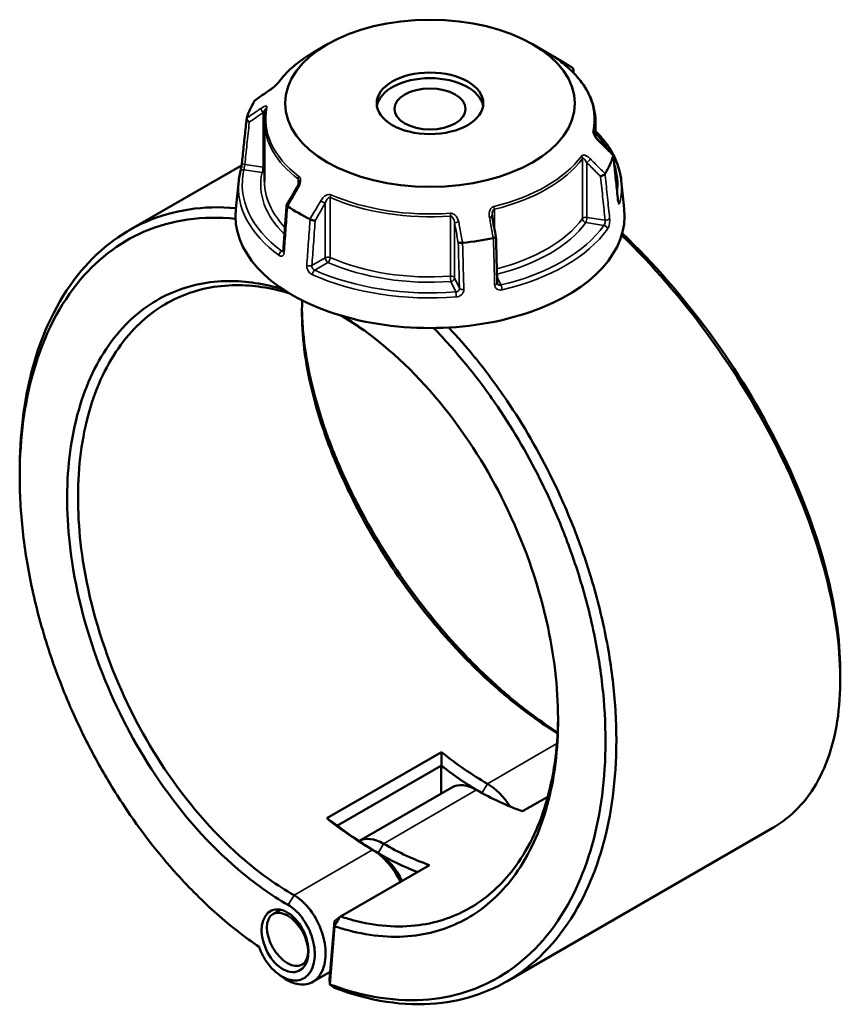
# Model space of a CAD drawing. Header units: millimetres. Extents: x 0 to 898, y 0 to 872.
# Tile 15 of 15: x 614 to 829, y 614 to 872. Entities that reach past the tile are written whole.
import ezdxf

# ---------------------------------------------------------------- set-up
doc = ezdxf.new("R2010")
doc.units = ezdxf.units.MM
doc.layers.add('Visible (ANSI)', color=7, linetype='Continuous', lineweight=50)
doc.layers.add('Visible Narrow (ANSI)', color=7, linetype='Continuous', lineweight=35)

msp = doc.modelspace()

# ---------------------------------------------------------------- linework, layer by layer
at = {"layer": 'Visible (ANSI)'}
for p, q in [((694.884, 865.834), (691.28, 863.753)), ((748.567, 865.834), (756.225, 861.413)), ((678.376, 845.598), (678.376, 829.844)), ((765.076, 845.598), (765.076, 841.643)), ((672.346, 834.046), (642.91, 817.051)), ((671.617, 830.075), (670.823, 822.684)), ((771.834, 830.075), (772.628, 822.684)), ((698.668, 794.486), (698.39, 794.68)), ((698.39, 794.68), (698.668, 794.486)), ((724.719, 680.249), (694.667, 662.899)), ((697.452, 660.972), (724.716, 676.712)), ((724.695, 669.373), (724.695, 676.677)), ((727.448, 670.962), (703.103, 656.906)), ((745.956, 664.722), (752.588, 668.551)), ((811.596, 660.408), (741.855, 620.143)), ((698.24, 637.173), (721.561, 650.637)), ((682.536, 638.912), (680.565, 637.774)), ((696.688, 635.954), (695.426, 620.729)), ((696.688, 635.954), (698.24, 637.173)), ((696.705, 634.61), (696.688, 635.954)), ((695.441, 619.358), (696.705, 634.61)), ((689.417, 625.218), (688.215, 624.524)), ((695.586, 622.66), (690.997, 620.01)), ((695.426, 620.729), (695.441, 619.358))]:
    msp.add_line(p, q, dxfattribs=at)
for centre, major_axis, ratio in [((721.726, 850.338), (-37.959, 0), 0.5773503), ((721.726, 850.338), (-13.973, 0), 0.5773503), ((721.726, 848.864), (-9.315, 0), 0.5773503), ((683.755, 630.782), (3.592, -7.896), 0.6318214), ((684.39, 631.149), (3.825, -6.625), 0.5773503)]:
    msp.add_ellipse(centre, major_axis=major_axis, ratio=ratio, dxfattribs=at)
for centre, major_axis, ratio, start_param, end_param in [((721.726, 841.495), (48.789, 0), 0.5773503, 0.7000236, 0.7853982), ((721.726, 848.864), (-13.973, 0), 0.5773503, 3.2330609, 6.191717), ((11925.176, -10065.017), (-15080.935, 6278.206), 0.7812336, 5.8150612, 5.8154038), ((721.726, 841.495), (-48.789, 0), 0.5773503, 5.9360113, 6.1067605), ((-10172.332, -6703.982), (-14566.206, 6858.218), 0.7841007, 4.2840394, 4.284384), ((721.726, 841.495), (48.789, 0), 0.5773503, 5.9360113, 6.1067605), ((8889.185, -3948.191), (-8219.572, -14236.719), 0.5773842, 4.7102294, 4.7105616), ((721.726, 820.862), (51, 0), 0.5773503, 3.0796893, 6.3450887), ((721.726, 841.495), (-48.789, 0), 0.5773503, 0.7000236, 0.8707727), ((-2215.079, -2168.611), (-2467.165, 15953.448), 0.2116418, 4.8677141, 4.8680442), ((721.726, 841.495), (-48.789, 0), 0.5773503, 1.7472211, 1.9179703), ((736.752, 744.214), (-44.25, 76.643), 0.5773503, 2.1627082, 2.3561945), ((735.337, 743.397), (45.25, -78.375), 0.5773503, 5.3307126, 5.4866755), ((733.923, 659.747), (-6.475, 11.215), 0.5773503, 5.4977871, 6.2831853), ((736.752, 661.38), (-6.475, 11.215), 0.5773503, 4.7886077, 5.4977872), ((733.923, 742.581), (44.25, -76.643), 0.5773503, 5.4977872, 5.6912735), ((706.7, 726.863), (44.25, -76.643), 0.5773503, 5.3043008, 5.4977872), ((708.114, 727.679), (-45.25, 78.375), 0.5773503, 2.18912, 2.3561945), ((709.528, 645.662), (-6.475, 11.215), 0.5773503, 5.4977871, 6.2754254), ((709.528, 728.496), (-44.25, 76.643), 0.5773503, 2.3561945, 2.5496809), ((706.7, 644.029), (6.475, -11.215), 0.5773503, 1.4385191, 2.3561945), ((708.114, 644.846), (-5.475, 9.483), 0.5773503, 4.5557678, 5.4977872), ((708.114, 727.679), (45.25, -78.375), 0.5773503, 5.4977872, 5.6591646)]:
    msp.add_ellipse(centre, major_axis=major_axis, ratio=ratio, start_param=start_param, end_param=end_param, dxfattribs=at)
for points, knots in [([(691.28, 863.753), (690.49, 863.298), (689.731, 862.824), (688.274, 861.842), (687.577, 861.334), (686.251, 860.287), (685.622, 859.747), (684.435, 858.639), (683.876, 858.07), (682.835, 856.907), (682.352, 856.312), (681.908, 855.705)], [3.14159265, 3.14159265, 3.14159265, 3.14159265, 3.21871647, 3.21871647, 3.29584029, 3.29584029, 3.37296411, 3.37296411, 3.45008793, 3.45008793, 3.52721175, 3.52721175, 3.52721175, 3.52721175]), ([(756.113, 861.14), (756.061, 861.179), (756.015, 861.215), (755.938, 861.276), (755.906, 861.302), (755.86, 861.34), (755.845, 861.354), (755.843, 861.356), (755.843, 861.356), (755.843, 861.356)], [0, 0, 0, 0, 0.027602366, 0.027602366, 0.055204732, 0.055204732, 0.082807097, 0.082807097, 0.085029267, 0.085029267, 0.085029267, 0.085029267]), ([(765.076, 845.598), (765.076, 846.728), (764.948, 847.858), (764.445, 850.092), (764.068, 851.196), (763.077, 853.357), (762.462, 854.413), (761.01, 856.461), (760.173, 857.453), (758.293, 859.358), (757.249, 860.272), (756.113, 861.14)], [0.78539816, 0.78539816, 0.78539816, 0.78539816, 0.91488186, 0.91488186, 1.04436556, 1.04436556, 1.17384925, 1.17384925, 1.30333295, 1.30333295, 1.43281665, 1.43281665, 1.43281665, 1.43281665]), ([(759.078, 858.562), (759.138, 858.639), (759.188, 858.721), (759.271, 858.91), (759.297, 859.017), (759.302, 859.226), (759.282, 859.325), (759.198, 859.499), (759.137, 859.572), (759.057, 859.631)], [0.00820144, 0.00820144, 0.00820144, 0.00820144, 0.03931654, 0.03931654, 0.07811943, 0.07811943, 0.11669858, 0.11669858, 0.15374023, 0.15374023, 0.15374023, 0.15374023]), ([(681.908, 855.705), (681.89, 855.68), (681.865, 855.648), (681.797, 855.565), (681.75, 855.511), (681.63, 855.381), (681.553, 855.301), (681.364, 855.113), (681.248, 855.003), (680.972, 854.752), (680.81, 854.612), (680.488, 854.347), (680.329, 854.222), (680.042, 854.006), (679.912, 853.913), (679.789, 853.828)], [0, 0, 0, 0, 0.02448736, 0.02448736, 0.05566303, 0.05566303, 0.09536839, 0.09536839, 0.14762195, 0.14762195, 0.21670515, 0.21670515, 0.28578835, 0.28578835, 0.345416, 0.345416, 0.345416, 0.345416]), ([(678.722, 848.828), (678.676, 848.614), (678.635, 848.4), (678.561, 847.971), (678.528, 847.756), (678.473, 847.325), (678.45, 847.11), (678.413, 846.678), (678.399, 846.462), (678.38, 846.03), (678.376, 845.814), (678.376, 845.598)], [3.80317111, 3.80317111, 3.80317111, 3.80317111, 3.82793505, 3.82793505, 3.85269899, 3.85269899, 3.87746293, 3.87746293, 3.90222688, 3.90222688, 3.92699082, 3.92699082, 3.92699082, 3.92699082]), ([(672.473, 834.964), (672.553, 835.723), (672.633, 836.482), (672.793, 838.001), (672.874, 838.76), (673.034, 840.278), (673.114, 841.038), (673.274, 842.556), (673.354, 843.315), (673.515, 844.834), (673.595, 845.593), (673.675, 846.353)], [1.2046153, 1.2046153, 1.2046153, 1.2046153, 1.4892348, 1.4892348, 1.7738543, 1.7738543, 2.0584737, 2.0584737, 2.3430932, 2.3430932, 2.6277127, 2.6277127, 2.6277127, 2.6277127]), ([(674.381, 845.404), (674.379, 845.404), (674.378, 845.405), (674.262, 845.469), (674.154, 845.545), (673.963, 845.713), (673.882, 845.804), (673.755, 845.992), (673.71, 846.087), (673.667, 846.267), (673.667, 846.35), (673.689, 846.424)], [-0.153857, -0.153857, -0.153857, -0.153857, -0.15338182, -0.15338182, -0.11415687, -0.11415687, -0.07544477, -0.07544477, -0.03695534, -0.03695534, 0, 0, 0, 0]), ([(765.924, 840.584), (765.798, 840.709), (765.675, 840.843), (765.439, 841.123), (765.327, 841.268), (765.122, 841.564), (765.029, 841.714), (764.915, 841.926), (764.882, 841.992), (764.832, 842.104), (764.813, 842.15), (764.772, 842.26), (764.755, 842.319), (764.74, 842.388), (764.737, 842.408), (764.736, 842.421), (764.736, 842.423), (764.736, 842.423)], [0, 0, 0, 0, 0.06411837, 0.06411837, 0.12823675, 0.12823675, 0.19235512, 0.19235512, 0.22276405, 0.22276405, 0.24628627, 0.24628627, 0.28310596, 0.28310596, 0.30675646, 0.30675646, 0.31680187, 0.31680187, 0.31680187, 0.31680187]), ([(765.076, 843.096), (765.931, 842.239), (766.713, 841.354), (768.255, 839.369), (768.982, 838.259), (770.205, 835.988), (770.702, 834.827), (771.452, 832.471), (771.705, 831.276), (771.834, 830.075)], [4.97524504, 4.97524504, 4.97524504, 4.97524504, 5.07635569, 5.07635569, 5.19619839, 5.19619839, 5.31604109, 5.31604109, 5.43588379, 5.43588379, 5.43588379, 5.43588379]), ([(769.722, 836.799), (769.739, 836.782), (769.753, 836.761), (769.784, 836.69), (769.784, 836.631), (769.762, 836.565)], [-0.05369142, -0.05369142, -0.05369142, -0.05369142, -0.036955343, -0.036955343, 0, 0, 0, 0]), ([(770.979, 824.93), (770.899, 825.714), (770.819, 826.497), (770.658, 828.064), (770.578, 828.848), (770.418, 830.414), (770.338, 831.198), (770.178, 832.765), (770.098, 833.548), (769.937, 835.115), (769.857, 835.899), (769.777, 836.682)], [1.2046153, 1.2046153, 1.2046153, 1.2046153, 1.489011, 1.489011, 1.7734066, 1.7734066, 2.0578023, 2.0578023, 2.3421979, 2.3421979, 2.6265936, 2.6265936, 2.6265936, 2.6265936]), ([(672.009, 832.338), (672.032, 832.435), (672.06, 832.556), (672.122, 832.844), (672.157, 833.014), (672.228, 833.378), (672.264, 833.572), (672.332, 833.96), (672.364, 834.154), (672.419, 834.522), (672.442, 834.696), (672.465, 834.89), (672.469, 834.927), (672.473, 834.964)], [0, 0, 0, 0, 0.05596137, 0.05596137, 0.11691794, 0.11691794, 0.17857848, 0.17857848, 0.2397459, 0.2397459, 0.2998994, 0.2998994, 0.31481354, 0.31481354, 0.31481354, 0.31481354]), ([(671.617, 830.075), (671.633, 830.226), (671.651, 830.378), (671.692, 830.681), (671.714, 830.832), (671.762, 831.134), (671.788, 831.285), (671.845, 831.587), (671.875, 831.737), (671.939, 832.038), (671.973, 832.188), (672.009, 832.338)], [2.418097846, 2.418097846, 2.418097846, 2.418097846, 2.433220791, 2.433220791, 2.448343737, 2.448343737, 2.463466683, 2.463466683, 2.478589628, 2.478589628, 2.493712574, 2.493712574, 2.493712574, 2.493712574]), ([(767.595, 831.897), (767.554, 831.826), (767.492, 831.752), (767.333, 831.603), (767.236, 831.53), (767.022, 831.395), (766.907, 831.335), (766.67, 831.233), (766.55, 831.192), (766.433, 831.164), (766.432, 831.164), (766.431, 831.164)], [-0.15374042, -0.15374042, -0.15374042, -0.15374042, -0.11669868, -0.11669868, -0.07811926, -0.07811926, -0.03931665, -0.03931665, 0, 0, 0.00047629, 0.00047629, 0.00047629, 0.00047629]), ([(687.35, 829.81), (687.35, 829.736), (687.344, 829.653), (687.318, 829.475), (687.299, 829.38), (687.248, 829.186), (687.217, 829.087), (687.143, 828.888), (687.1, 828.787), (687.006, 828.589), (686.955, 828.491), (686.899, 828.394)], [0.13801183, 0.13801183, 0.13801183, 0.13801183, 0.17949263, 0.17949263, 0.22097343, 0.22097343, 0.26245423, 0.26245423, 0.30393503, 0.30393503, 0.34541583, 0.34541583, 0.34541583, 0.34541583]), ([(684.152, 823.632), (684.093, 822.833), (684.035, 822.033), (683.919, 820.435), (683.861, 819.635), (683.744, 818.037), (683.686, 817.237), (683.569, 815.639), (683.511, 814.839), (683.395, 813.241), (683.337, 812.442), (683.278, 811.642)], [0.6580505, 0.6580505, 0.6580505, 0.6580505, 0.9404674, 0.9404674, 1.2228844, 1.2228844, 1.5053014, 1.5053014, 1.7877184, 1.7877184, 2.0701353, 2.0701353, 2.0701353, 2.0701353]), ([(684.394, 823.359), (684.314, 823.409), (684.253, 823.458), (684.169, 823.552), (684.149, 823.596), (684.153, 823.645), (684.156, 823.657), (684.163, 823.668)], [-0.15374023, -0.15374023, -0.15374023, -0.15374023, -0.116698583, -0.116698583, -0.078119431, -0.078119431, -0.064730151, -0.064730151, -0.064730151, -0.064730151]), ([(771.054, 824.498), (771.054, 824.498), (771.052, 824.503), (771.044, 824.529), (771.036, 824.558), (771.018, 824.645), (771.006, 824.709), (770.99, 824.829), (770.984, 824.878), (770.979, 824.93)], [0.20812264, 0.20812264, 0.20812264, 0.20812264, 0.22489111, 0.22489111, 0.25432414, 0.25432414, 0.2919232, 0.2919232, 0.31481354, 0.31481354, 0.31481354, 0.31481354]), ([(670.841, 822.845), (662.457, 823.597), (654.478, 822.397), (640.454, 816.287), (634.355, 811.51), (624.029, 798.468), (619.965, 789.983), (615.292, 772.179), (614.212, 763.251), (614.212, 753.836)], [0.3786309, 0.3786309, 0.3786309, 0.3786309, 0.712874, 0.712874, 1.036181, 1.036181, 1.3820516, 1.3820516, 1.669276, 1.669276, 1.669276, 1.669276]), ([(738.038, 820.453), (738.031, 820.489), (738.025, 820.525), (738.014, 820.596), (738.01, 820.631), (738.002, 820.702), (737.998, 820.738), (737.993, 820.808), (737.991, 820.843), (737.988, 820.913), (737.987, 820.948), (737.987, 820.982)], [0, 0, 0, 0, 0.014604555, 0.014604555, 0.02920911, 0.02920911, 0.043813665, 0.043813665, 0.05841822, 0.05841822, 0.073022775, 0.073022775, 0.073022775, 0.073022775]), ([(676.922, 629.174), (673.184, 631.734), (669.498, 634.621), (662.312, 640.985), (658.811, 644.462), (650.501, 653.667), (645.844, 659.692), (639.069, 669.911), (636.695, 673.838), (632.257, 681.91), (630.192, 686.055), (626.073, 695.241), (624.084, 700.311), (620.626, 710.545), (619.158, 715.709), (616.775, 726.013), (615.861, 731.154), (614.607, 741.295), (614.267, 746.295), (614.218, 751.169), (614.121, 760.917), (615.196, 770.154), (619.915, 788.001), (623.918, 796.313), (634.071, 809.079), (640.062, 813.749), (654.073, 819.822), (662.206, 820.961), (670.745, 820.049)], [-3.057758, -3.057758, -3.057758, -3.057758, -2.9091478, -2.9091478, -2.7605376, -2.7605376, -2.5427232, -2.5427232, -2.4145971, -2.4145971, -2.286471, -2.286471, -2.1357345, -2.1357345, -1.9849979, -1.9849979, -1.8342613, -1.8342613, -1.6835247, -1.6835247, -1.6835247, -1.3820516, -1.3820516, -1.036181, -1.036181, -0.712874, -0.712874, -0.3667941, -0.3667941, -0.3667941, -0.3667941]), ([(691.639, 819.593), (691.638, 819.593), (691.637, 819.593), (691.552, 819.59), (691.452, 819.597), (691.232, 819.628), (691.113, 819.652), (690.869, 819.716), (690.746, 819.755), (690.514, 819.844), (690.407, 819.891), (690.313, 819.941)], [-0.153857, -0.153857, -0.153857, -0.153857, -0.15338163, -0.15338163, -0.11415679, -0.11415679, -0.07544441, -0.07544441, -0.03695525, -0.03695525, 0, 0, 0, 0]), ([(771.946, 815.735), (780.007, 807.947), (787.705, 799.071), (801.651, 779.947), (807.883, 769.694), (818.525, 748.225), (822.772, 736.997), (827.915, 716.97), (829.172, 708.046), (829.236, 699.926), (829.268, 695.866), (829.004, 692.006), (827.889, 684.772), (827.039, 681.399), (824.77, 675.215), (823.353, 672.405), (819.984, 667.41), (818.032, 665.226), (814.509, 662.265), (813.094, 661.273), (811.596, 660.408)], [-2.7717693, -2.7717693, -2.7717693, -2.7717693, -2.4512661, -2.4512661, -2.1279702, -2.1279702, -1.7821273, -1.7821273, -1.4806404, -1.4806404, -1.4806404, -1.329897, -1.329897, -1.1791536, -1.1791536, -1.0284101, -1.0284101, -0.8776667, -0.8776667, -0.7866887, -0.7866887, -0.7866887, -0.7866887]), ([(829.239, 701.046), (829.239, 701.311), (829.238, 701.578), (829.235, 701.845), (829.158, 709.829), (827.909, 718.599), (822.832, 738.267), (818.65, 749.287), (808.188, 770.344), (802.068, 780.395), (788.143, 799.463), (780.302, 808.439), (772.098, 816.257)], [1.4705573, 1.4705573, 1.4705573, 1.4705573, 1.4806404, 1.4806404, 1.4806404, 1.7821273, 1.7821273, 2.1279702, 2.1279702, 2.4512661, 2.4512661, 2.7830047, 2.7830047, 2.7830047, 2.7830047]), ([(730.264, 813.761), (730.143, 813.744), (730.02, 813.732), (729.777, 813.717), (729.66, 813.715), (729.451, 813.721), (729.361, 813.729), (729.217, 813.754), (729.164, 813.772), (729.132, 813.793), (729.132, 813.793), (729.132, 813.793)], [-0.15374042, -0.15374042, -0.15374042, -0.15374042, -0.11669868, -0.11669868, -0.07811926, -0.07811926, -0.03931666, -0.03931666, 0, 0, 0.00047629, 0.00047629, 0.00047629, 0.00047629]), ([(739.015, 815.278), (739.017, 815.267), (739.015, 815.256), (738.994, 815.219), (738.957, 815.191), (738.84, 815.135), (738.761, 815.107), (738.572, 815.055), (738.465, 815.032), (738.349, 815.012)], [-0.13095781, -0.13095781, -0.13095781, -0.13095781, -0.11415687, -0.11415687, -0.07544477, -0.07544477, -0.03695534, -0.03695534, 0, 0, 0, 0]), ([(739.332, 803.233), (739.311, 804.036), (739.29, 804.838), (739.248, 806.443), (739.227, 807.246), (739.184, 808.851), (739.163, 809.653), (739.121, 811.259), (739.1, 812.061), (739.058, 813.666), (739.037, 814.469), (739.016, 815.271)], [1.2046153, 1.2046153, 1.2046153, 1.2046153, 1.4838718, 1.4838718, 1.7631283, 1.7631283, 2.0423848, 2.0423848, 2.3216413, 2.3216413, 2.6008978, 2.6008978, 2.6008978, 2.6008978]), ([(683.278, 811.642), (683.275, 811.594), (683.269, 811.553), (683.255, 811.487), (683.247, 811.461), (683.235, 811.429), (683.23, 811.422), (683.23, 811.422)], [0, 0, 0, 0, 0.031458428, 0.031458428, 0.062916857, 0.062916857, 0.093079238, 0.093079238, 0.093079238, 0.093079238]), ([(683.138, 801.609), (678.305, 803.043), (673.539, 803.754), (666.322, 803.703), (663.743, 803.438), (658.757, 802.419), (656.349, 801.665), (649.548, 798.735), (645.456, 795.884), (639.813, 790.056), (637.91, 787.614), (634.518, 782.223), (633.031, 779.272), (630.504, 772.928), (629.465, 769.535), (627.861, 762.383), (627.295, 758.624), (626.971, 754.725), (626.325, 746.927), (626.656, 738.566), (629.506, 719.714), (632.465, 709.14), (640.447, 689.691), (645.269, 680.751), (656.921, 663.796), (663.893, 655.949), (675.601, 645.941), (680.043, 642.773), (684.534, 640.181)], [-2.9194694, -2.9194694, -2.9194694, -2.9194694, -2.6923512, -2.6923512, -2.5612274, -2.5612274, -2.4301035, -2.4301035, -2.1738189, -2.1738189, -2.0230633, -2.0230633, -1.8723076, -1.8723076, -1.721552, -1.721552, -1.5707963, -1.5707963, -1.5707963, -1.269285, -1.269285, -0.9058855, -0.9058855, -0.5735244, -0.5735244, -0.2104855, -0.2104855, 0, 0, 0, 0]), ([(739.37, 803.057), (739.366, 803.066), (739.362, 803.075), (739.355, 803.095), (739.351, 803.106), (739.345, 803.128), (739.343, 803.14), (739.338, 803.164), (739.336, 803.177), (739.333, 803.204), (739.332, 803.218), (739.332, 803.233)], [0.24445822, 0.24445822, 0.24445822, 0.24445822, 0.258529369, 0.258529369, 0.272600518, 0.272600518, 0.286671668, 0.286671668, 0.300742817, 0.300742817, 0.314813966, 0.314813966, 0.314813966, 0.314813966]), ([(686.09, 642.704), (681.709, 645.233), (677.375, 648.322), (665.951, 658.081), (659.145, 665.731), (647.764, 682.268), (643.049, 690.99), (635.233, 709.978), (632.327, 720.308), (629.513, 738.741), (629.175, 746.922), (629.793, 754.557), (630.102, 758.375), (630.648, 762.057), (632.205, 769.065), (633.214, 772.392), (635.674, 778.613), (637.124, 781.508), (640.433, 786.8), (642.292, 789.197), (647.804, 794.922), (651.805, 797.726), (658.46, 800.611), (660.816, 801.354), (665.698, 802.361), (668.223, 802.625), (675.316, 802.684), (680.012, 801.985), (684.775, 800.567)], [0, 0, 0, 0, 0.2104855, 0.2104855, 0.5735244, 0.5735244, 0.9058855, 0.9058855, 1.269285, 1.269285, 1.5707963, 1.5707963, 1.5707963, 1.721552, 1.721552, 1.8723076, 1.8723076, 2.0230633, 2.0230633, 2.1738189, 2.1738189, 2.4301035, 2.4301035, 2.5612274, 2.5612274, 2.6923512, 2.6923512, 2.9207237, 2.9207237, 2.9207237, 2.9207237]), ([(688.26, 798.643), (688.088, 795.417), (688.168, 792.007), (688.501, 788.452), (688.824, 784.999), (689.384, 781.411), (690.967, 774.043), (691.989, 770.264), (694.472, 762.602), (695.932, 758.718), (699.258, 750.935), (701.123, 747.035), (706.647, 736.602), (710.65, 730.137), (719.547, 717.691), (724.459, 711.726), (732.463, 703.292), (735.383, 700.455), (741.312, 695.161), (744.32, 692.704), (749.941, 688.535), (752.55, 686.767), (755.148, 685.171)], [-1.7260123, -1.7260123, -1.7260123, -1.7260123, -1.5707963, -1.5707963, -1.5707963, -1.4200407, -1.4200407, -1.269285, -1.269285, -1.1185294, -1.1185294, -0.9677737, -0.9677737, -0.7114891, -0.7114891, -0.4492414, -0.4492414, -0.3045614, -0.3045614, -0.1598815, -0.1598815, -0.0353984, -0.0353984, -0.0353984, -0.0353984]), ([(755.16, 685.409), (752.99, 686.794), (750.815, 688.294), (745.55, 692.202), (742.467, 694.722), (736.392, 700.152), (733.4, 703.062), (725.202, 711.711), (720.173, 717.827), (711.07, 730.584), (706.978, 737.208), (701.335, 747.892), (699.432, 751.885), (696.04, 759.851), (694.552, 763.824), (692.026, 771.66), (690.987, 775.523), (689.382, 783.053), (688.816, 786.719), (688.493, 790.245), (688.308, 792.269), (688.203, 794.247), (688.178, 796.172)], [0.0585642, 0.0585642, 0.0585642, 0.0585642, 0.1598815, 0.1598815, 0.3045614, 0.3045614, 0.4492414, 0.4492414, 0.7114891, 0.7114891, 0.9677737, 0.9677737, 1.1185294, 1.1185294, 1.269285, 1.269285, 1.4200407, 1.4200407, 1.5707963, 1.5707963, 1.5707963, 1.6573645, 1.6573645, 1.6573645, 1.6573645]), ([(696.705, 634.61), (697.901, 634.205), (699.094, 633.844), (703.351, 632.709), (706.388, 632.184), (712.332, 631.736), (715.24, 631.811), (723.154, 632.866), (727.941, 634.532), (736.465, 639.665), (740.222, 643.089), (745.273, 649.758), (746.944, 652.495), (749.853, 658.442), (751.089, 661.652), (753.098, 668.472), (753.87, 672.081), (754.934, 679.618), (755.226, 683.546), (755.273, 687.588), (755.368, 695.672), (754.482, 704.216), (750.453, 723.228), (746.878, 733.728), (737.852, 752.732), (732.591, 761.327), (720.192, 777.327), (712.928, 784.541), (703.168, 791.758), (700.968, 793.235), (698.754, 794.573)], [-2.9520828, -2.9520828, -2.9520828, -2.9520828, -2.8960876, -2.8960876, -2.7514101, -2.7514101, -2.6067325, -2.6067325, -2.3444335, -2.3444335, -2.0882164, -2.0882164, -1.9375005, -1.9375005, -1.7867846, -1.7867846, -1.6360687, -1.6360687, -1.4853528, -1.4853528, -1.4853528, -1.183921, -1.183921, -0.820549, -0.820549, -0.4882732, -0.4882732, -0.1252877, -0.1252877, -0.021248, -0.021248, -0.021248, -0.021248]), ([(722.673, 791.422), (725.578, 788.454), (728.401, 785.295), (734.029, 778.41), (736.82, 774.66), (743.785, 764.374), (747.719, 757.576), (753.208, 746.365), (755.076, 742.123), (758.451, 733.53), (759.959, 729.178), (762.82, 719.664), (764.1, 714.495), (766.098, 704.22), (766.815, 699.114), (767.671, 689.083), (767.809, 684.157), (767.504, 674.597), (767.061, 669.963), (766.331, 665.527), (764.871, 656.655), (762.262, 648.582), (754.436, 633.733), (748.889, 627.333), (736.142, 618.648), (729.073, 616.126), (713.239, 614.639), (704.387, 615.982), (695.441, 619.358)], [-2.8158601, -2.8158601, -2.8158601, -2.8158601, -2.6911519, -2.6911519, -2.5577023, -2.5577023, -2.339878, -2.339878, -2.2117461, -2.2117461, -2.0836142, -2.0836142, -1.9328707, -1.9328707, -1.7821273, -1.7821273, -1.6313839, -1.6313839, -1.4806404, -1.4806404, -1.4806404, -1.1791536, -1.1791536, -0.8329778, -0.8329778, -0.5088597, -0.5088597, -0.1585481, -0.1585481, -0.1585481, -0.1585481]), ([(696.697, 618.452), (705.869, 614.955), (714.949, 613.554), (731.125, 615.052), (738.321, 617.605), (751.305, 626.411), (756.96, 632.906), (764.951, 647.989), (767.621, 656.195), (769.121, 665.219), (769.871, 669.73), (770.33, 674.445), (770.655, 684.175), (770.521, 689.189), (769.663, 699.404), (768.939, 704.604), (766.916, 715.072), (765.617, 720.34), (762.71, 730.038), (761.178, 734.476), (757.744, 743.239), (755.843, 747.566), (750.254, 759.003), (746.246, 765.94), (739.146, 776.438), (736.301, 780.266), (731.162, 786.559), (728.924, 789.115), (726.632, 791.554)], [0.1557141, 0.1557141, 0.1557141, 0.1557141, 0.5088597, 0.5088597, 0.8329778, 0.8329778, 1.1791536, 1.1791536, 1.4806404, 1.4806404, 1.4806404, 1.6313839, 1.6313839, 1.7821273, 1.7821273, 1.9328707, 1.9328707, 2.0836142, 2.0836142, 2.2117461, 2.2117461, 2.339878, 2.339878, 2.5577023, 2.5577023, 2.6911519, 2.6911519, 2.7888475, 2.7888475, 2.7888475, 2.7888475]), ([(755.277, 689.512), (755.276, 689.308), (755.274, 689.104), (755.271, 688.9), (755.217, 684.949), (754.925, 681.112), (753.871, 673.75), (753.108, 670.225), (751.131, 663.57), (749.916, 660.438), (747.061, 654.639), (745.422, 651.971), (740.473, 645.473), (736.795, 642.141), (728.461, 637.151), (723.783, 635.534), (716.054, 634.518), (713.215, 634.448), (707.412, 634.892), (704.449, 635.407), (700.386, 636.493), (699.314, 636.815), (698.24, 637.173)], [1.477585, 1.477585, 1.477585, 1.477585, 1.4853528, 1.4853528, 1.4853528, 1.6360687, 1.6360687, 1.7867846, 1.7867846, 1.9375005, 1.9375005, 2.0882164, 2.0882164, 2.3444335, 2.3444335, 2.6067325, 2.6067325, 2.7514101, 2.7514101, 2.8960876, 2.8960876, 2.9476687, 2.9476687, 2.9476687, 2.9476687]), ([(684.534, 640.181), (685.128, 639.838), (685.715, 639.411), (687.575, 637.77), (688.748, 636.243), (690.455, 632.987), (691.037, 631.294), (691.615, 627.983), (691.606, 626.367), (691.108, 624.112), (690.801, 623.333), (690.394, 622.678), (689.986, 622.022), (689.478, 621.491), (687.953, 620.491), (686.813, 620.258), (684.362, 620.609), (683.048, 621.211), (680.44, 623.233), (679.168, 624.735), (677.685, 627.322), (677.26, 628.238), (676.922, 629.174)], [0, 0, 0, 0, 0.2304142, 0.2304142, 0.7585337, 0.7585337, 1.2366661, 1.2366661, 1.7181778, 1.7181778, 2.0191226, 2.0191226, 2.0191226, 2.3200674, 2.3200674, 2.8015791, 2.8015791, 3.2936987, 3.2936987, 3.8407027, 3.8407027, 4.113669, 4.113669, 4.113669, 4.113669]), ([(683.339, 621.077), (684.646, 620.155), (686.011, 619.568), (688.726, 619.162), (690.063, 619.416), (691.866, 620.553), (692.471, 621.162), (692.961, 621.918), (693.45, 622.674), (693.824, 623.576), (694.447, 626.205), (694.482, 628.103), (693.837, 632.026), (693.161, 634.046), (691.145, 637.953), (689.742, 639.797), (687.51, 641.777), (686.804, 642.291), (686.09, 642.704)], [-3.2431821, -3.2431821, -3.2431821, -3.2431821, -2.8015791, -2.8015791, -2.3200674, -2.3200674, -2.0191226, -2.0191226, -2.0191226, -1.7181778, -1.7181778, -1.2366661, -1.2366661, -0.7585337, -0.7585337, -0.2304142, -0.2304142, 0, 0, 0, 0]), ([(696.705, 634.61), (696.961, 635.037), (697.217, 635.464), (697.728, 636.318), (697.984, 636.746), (698.24, 637.173)], [-0.29899951, -0.29899951, -0.29899951, -0.29899951, -0.14951534, -0.14951534, 0, 0, 0, 0]), ([(696.697, 618.452), (696.488, 618.603), (696.279, 618.754), (695.86, 619.056), (695.651, 619.207), (695.441, 619.358)], [-0.27027253, -0.27027253, -0.27027253, -0.27027253, -0.13514386, -0.13514386, 0, 0, 0, 0])]:
    msp.add_open_spline(points, degree=3, knots=knots, dxfattribs=at)
for points in [[(759.057, 859.631), (759.052, 859.635), (759.046, 859.638), (759.041, 859.642)], [(759.298, 859.196), (759.322, 858.885), (759.347, 858.574), (759.372, 858.264)], [(675.856, 851.092), (675.853, 851.088), (675.85, 851.084), (675.847, 851.079)], [(675.856, 851.092), (675.882, 851.132), (675.917, 851.167), (675.958, 851.195)], [(673.694, 846.439), (673.692, 846.434), (673.691, 846.429), (673.689, 846.424)], [(769.757, 836.551), (769.759, 836.556), (769.76, 836.561), (769.762, 836.565)], [(767.595, 831.897), (767.598, 831.902), (767.601, 831.906), (767.604, 831.911)], [(684.394, 823.359), (684.399, 823.355), (684.405, 823.352), (684.41, 823.348)], [(690.294, 819.951), (690.3, 819.948), (690.307, 819.945), (690.313, 819.941)], [(730.264, 813.761), (730.272, 813.762), (730.28, 813.763), (730.289, 813.764)], [(738.326, 815.007), (738.334, 815.009), (738.342, 815.01), (738.349, 815.012)], [(698.263, 794.718), (698.398, 794.641), (698.533, 794.564), (698.668, 794.486)], [(698.668, 794.486), (700.567, 793.389), (702.458, 792.188), (704.332, 790.887)], [(614.212, 752.396), (614.212, 752.876), (614.212, 753.356), (614.212, 753.836)], [(829.239, 701.046), (829.239, 700.454), (829.239, 699.862), (829.239, 699.269)], [(724.719, 680.249), (724.725, 679.069), (724.724, 677.89), (724.716, 676.712)], [(694.667, 662.899), (695.592, 662.249), (696.521, 661.607), (697.452, 660.972)], [(676.824, 629.23), (676.447, 629.496), (676.069, 629.763), (675.691, 630.03)], [(676.824, 629.23), (676.859, 629.205), (676.893, 629.181), (676.928, 629.156)], [(683.339, 621.077), (682.962, 621.344), (682.584, 621.611), (682.206, 621.877)]]:
    msp.add_open_spline(points, degree=3, dxfattribs=at)
for points, weights in [([(724.716, 676.712), (724.705, 676.695), (724.695, 676.677)], [1.07908824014, 1.079092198, 1.07909612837]), ([(697.472, 660.96), (697.462, 660.966), (697.452, 660.972)], [1.07909612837, 1.079092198, 1.07908824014])]:
    msp.add_rational_spline(points, weights, degree=2, dxfattribs=at)
at = {"layer": 'Visible Narrow (ANSI)'}
for p, q in [((677.974, 847.873), (677.974, 833.564)), ((764.744, 842.372), (764.744, 842.507)), ((677.974, 833.564), (673.208, 834.301)), ((761.657, 835.857), (761.657, 820.102)), ((762.837, 820.435), (762.837, 834.745)), ((672.981, 832.922), (677.715, 832.189)), ((687.148, 830.503), (687.148, 828.904)), ((694.27, 824.137), (694.27, 809.828)), ((695.58, 809.88), (695.58, 825.634)), ((738.598, 817.487), (738.598, 822.543)), ((727.079, 820.761), (727.079, 805.007)), ((728.169, 804.584), (728.169, 818.893)), ((762.578, 819.061), (767.312, 818.329)), ((767.603, 819.698), (762.837, 820.435)), ((683.291, 811.818), (682.885, 811.583)), ((694.27, 809.828), (690.781, 807.814)), ((691.511, 806.602), (694.977, 808.603)), ((727.203, 803.618), (728.471, 800.885)), ((729.446, 801.832), (728.169, 804.584)), ((740.256, 802.708), (739.291, 804.786)), ((754.965, 682.469), (736.752, 671.954)), ((735.345, 669.518), (736.752, 671.954)), ((709.528, 656.236), (733.923, 670.321)), ((708.114, 653.787), (709.528, 656.236)), ((706.7, 654.603), (686.09, 642.704)), ((708.114, 653.787), (706.7, 654.603)), ((684.534, 640.181), (686.09, 642.704))]:
    msp.add_line(p, q, dxfattribs=at)
for centre, major_axis, ratio, start_param, end_param in [((721.726, 846.175), (43.057, 0), 0.5773503, 2.3561945, 2.7418136), ((755.506, 860.345), (0.607, 0.795), 0.6512731, 0, 0.0791919), ((721.726, 846.175), (43.057, 0), 0.5773503, 6.1593656, 6.9306038), ((755.687, 860.413), (0.497, 0.868), 0.8164947, 5.5909163, 6.2143603), ((682.715, 855.114), (-0.807, 0.591), 0.7521134, 6.0009627, 6.2831853), ((680.355, 853.004), (-0.566, 0.824), 0.557115, 0, 0.2527202), ((678.233, 848.431), (-0.566, 0.824), 0.557115, 0.3842372, 1.889275), ((721.726, 846.175), (-43.057, 0), 0.5773503, 6.1593656, 6.9306038), ((679.7, 848.618), (-0.978, 0.211), 0.8102456, 5.6707033, 6.2831853), ((721.726, 845.598), (-43.35, 0), 0.5773503, 0, 0.6474185), ((721.726, 845.598), (43.35, 0), 0.5773503, 6.1593656, 6.2831853), ((763.751, 842.578), (0.978, -0.211), 0.8102456, 0.1729162, 0.9583143), ((721.726, 829.027), (49.209, 0), 0.5773503, 0.3303312, 0.4929508), ((765.218, 839.875), (0.706, 0.708), 0.2576092, 5.732991, 6.2831853), ((721.726, 846.175), (-43.057, 0), 0.5773503, 1.9705754, 2.7418136), ((760.736, 836.081), (-0.807, 0.591), 0.7521134, 3.6447682, 4.4301663), ((673.467, 834.859), (-0.994, 0.105), 0.5936203, 0, 1.3706163), ((721.726, 845.598), (43.35, 0), 0.5773503, 5.112168, 5.8834062), ((763.096, 835.302), (-0.706, -0.708), 0.2576092, 0.9548435, 2.4598813), ((721.726, 829.027), (49.209, 0), 0.5773503, 6.2054058, 6.4788735), ((721.726, 829.027), (-49.209, 0), 0.5773503, 6.1456672, 6.9443022), ((672.981, 832.105), (-0.972, 0.233), 0.8087883, 4.9038811, 6.2831853), ((721.726, 829.027), (-44.35, 0), 0.5773503, 6.1593656, 6.8190563), ((677.715, 833.006), (-0.153, -0.988), 0.2113249, 0.6319143, 2.2027106), ((677.715, 833.006), (0.978, -0.211), 0.8102456, 4.8853051, 5.6135457), ((677.715, 833.006), (-1, 0), 0.5773503, 3.990955, 4.4505896), ((721.726, 828.282), (-50.205, 0), 0.5773503, 6.221282, 6.9443022), ((721.726, 829.844), (-43.35, 0), 0.5773503, 0, 0.5021301), ((687.945, 830.851), (0.607, 0.795), 0.6512731, 1.6499882, 2.4353864), ((721.726, 828.282), (50.205, 0), 0.5773503, 6.1456672, 6.3450887), ((687.764, 827.893), (-0.865, 0.501), 0.0017704, 5.3936283, 6.2831853), ((696.183, 826.095), (-0.4, -0.916), 0.492453, 4.6522942, 5.4376924), ((721.726, 846.175), (-43.057, 0), 0.5773503, 0.9233778, 1.694616), ((693.563, 824.546), (-0.865, 0.501), 0.0017704, 3.7570734, 5.2621112), ((721.726, 845.598), (43.35, 0), 0.5773503, 4.0649705, 4.8362087), ((769.984, 824.829), (0.995, 0.102), 0.5566555, 6.0469779, 6.2831853), ((770.47, 824.316), (0.972, -0.233), 0.8087883, 0.2787585, 1.2285119), ((726.956, 821.334), (-0.072, 0.997), 0.1008402, 4.0932818, 4.8786799), ((738.209, 823.075), (0.237, -0.972), 0.3177926, 0.9161026, 1.7015008), ((729.135, 819.043), (-0.983, -0.186), 0.1515234, 4.562691, 6.0677288), ((737.055, 820.268), (0.983, 0.186), 0.1515234, 0, 1.2895813), ((721.726, 829.844), (-43.35, 0), 0.5773503, 1.9865673, 2.7418136), ((721.726, 829.027), (44.35, 0), 0.5773503, 5.1191525, 5.8834062), ((721.726, 829.027), (49.209, 0), 0.5773503, 5.0984697, 5.8971046), ((762.578, 819.878), (-1, 0), 0.5773503, 4.4505896, 5.8834062), ((762.578, 819.878), (0.807, -0.591), 0.7521134, 3.6447682, 5.2155645), ((762.578, 819.878), (0.153, 0.988), 0.2113249, 3.773507, 5.3443033), ((767.312, 817.512), (-0.818, 0.576), 0.7563959, 3.7181962, 5.2017261), ((767.862, 820.256), (0.995, 0.102), 0.5566555, 4.3927873, 5.8801894), ((721.726, 828.282), (50.205, 0), 0.5773503, 5.0984697, 5.8971046), ((682.885, 810.766), (0.596, 0.803), 0.6444664, 0.8557592, 2.339289), ((684.276, 811.57), (-0.997, 0.073), 0.524643, 0, 0.7421181), ((694.977, 809.42), (-1, 0), 0.5773503, 4.0649705, 5.4977871), ((694.977, 809.42), (0.5, -0.866), 0.5773503, 3.9269908, 5.4977871), ((694.977, 809.42), (0.4, 0.916), 0.492453, 3.866896, 5.4376924), ((721.726, 829.027), (44.35, 0), 0.5773503, 4.0649705, 4.8362087), ((721.726, 829.844), (-43.35, 0), 0.5773503, 0.9233778, 1.694616), ((690.074, 808.222), (0.997, -0.073), 0.524643, 4.0504992, 5.5379013), ((691.511, 805.786), (-0.41, -0.912), 0.5013279, 3.8721145, 5.3556444), ((721.726, 828.282), (50.205, 0), 0.5773503, 4.0512721, 4.8499071), ((721.726, 829.027), (-49.209, 0), 0.5773503, 0.9096795, 1.7083144), ((727.203, 804.434), (1, 0), 0.5773503, 0.2617994, 1.694616), ((727.203, 804.434), (0.072, -0.997), 0.1008402, 4.0932818, 5.6640781), ((727.203, 804.434), (0.907, 0.421), 0.7886751, 4.3615096, 5.9323059), ((738.332, 803.207), (1, 0.026), 0.5061606, 5.0433355, 6.2831853), ((728.471, 800.068), (-0.08, 0.997), 0.1119295, 4.1796972, 5.663227), ((730.412, 801.982), (-1, -0.026), 0.5061606, 0.2475523, 1.7349544), ((740.256, 801.891), (0.228, -0.974), 0.3074604, 1.0061095, 2.4896394)]:
    msp.add_ellipse(centre, major_axis=major_axis, ratio=ratio, start_param=start_param, end_param=end_param, dxfattribs=at)
for points, knots in [([(756.231, 861.251), (756.073, 861.341), (755.941, 861.414), (755.761, 861.505), (755.702, 861.531), (755.653, 861.54), (755.647, 861.535), (755.67, 861.499), (755.702, 861.466), (755.801, 861.381), (755.856, 861.335), (755.969, 861.246), (756.017, 861.209), (756.07, 861.168)], [-0.34541583, -0.34541583, -0.34541583, -0.34541583, -0.25081718, -0.25081718, -0.17415567, -0.17415567, -0.12305037, -0.12305037, -0.06721438, -0.06721438, -0.02585168, -0.02585168, 0, 0, 0, 0]), ([(759.041, 859.642), (758.377, 860.023), (757.713, 860.403), (757.049, 860.783), (756.776, 860.939), (756.504, 861.095), (756.231, 861.251)], [-1.77741341, -1.77741341, -1.77741341, -1.77741341, -1.37936806, -1.37936806, -1.37936806, -1.21589312, -1.21589312, -1.21589312, -1.21589312]), ([(679.692, 853.723), (679.907, 853.871), (680.133, 854.038), (680.555, 854.371), (680.749, 854.531), (681.071, 854.814), (681.2, 854.93), (681.459, 855.177), (681.59, 855.307), (681.796, 855.526), (681.877, 855.617), (681.99, 855.754), (682.03, 855.804), (682.064, 855.851)], [-0.345416, -0.345416, -0.345416, -0.345416, -0.25131567, -0.25131567, -0.17440412, -0.17440412, -0.12292214, -0.12292214, -0.06721438, -0.06721438, -0.02585168, -0.02585168, 0, 0, 0, 0]), ([(675.847, 851.079), (676.755, 851.704), (677.664, 852.328), (678.572, 852.953), (678.945, 853.21), (679.319, 853.466), (679.692, 853.723)], [-1.77741341, -1.77741341, -1.77741341, -1.77741341, -1.37944098, -1.37944098, -1.37944098, -1.21589312, -1.21589312, -1.21589312, -1.21589312]), ([(678.998, 849.245), (679.024, 849.367), (679.017, 849.462), (678.886, 849.692), (678.609, 849.649), (678.059, 849.41), (677.803, 849.26), (677.536, 849.077)], [-0.34541683, -0.34541683, -0.34541683, -0.34541683, -0.28278882, -0.28278882, -0.11734182, -0.11734182, 0, 0, 0, 0]), ([(677.536, 849.077), (677.163, 848.821), (676.789, 848.565), (676.416, 848.309), (675.509, 847.685), (674.601, 847.062), (673.694, 846.439)], [-2.76548325, -2.76548325, -2.76548325, -2.76548325, -2.60191598, -2.60191598, -2.60191598, -2.20396296, -2.20396296, -2.20396296, -2.20396296]), ([(674.381, 845.404), (675.205, 845.971), (676.03, 846.537), (676.854, 847.104), (677.228, 847.36), (677.601, 847.617), (677.974, 847.873)], [2.24042693, 2.24042693, 2.24042693, 2.24042693, 2.60191598, 2.60191598, 2.60191598, 2.76548325, 2.76548325, 2.76548325, 2.76548325]), ([(677.974, 847.873), (678.108, 848.078), (678.236, 848.265), (678.511, 848.638), (678.65, 848.799), (678.704, 848.784), (678.708, 848.78), (678.711, 848.774)], [0, 0, 0, 0, 0.11734182, 0.11734182, 0.28278882, 0.28278882, 0.30141453, 0.30141453, 0.30141453, 0.30141453]), ([(673.208, 834.301), (673.395, 836.068), (673.582, 837.836), (673.768, 839.603), (673.966, 841.481), (674.165, 843.358), (674.369, 845.292), (674.375, 845.348), (674.381, 845.404)], [1.2046153, 1.2046153, 1.2046153, 1.2046153, 1.86716, 1.86716, 1.86716, 2.5709553, 2.5709553, 2.5919584, 2.5919584, 2.5919584, 2.5919584]), ([(764.453, 843.105), (764.427, 842.983), (764.434, 842.831), (764.565, 842.226), (764.842, 841.717), (765.392, 840.949), (765.648, 840.651), (765.915, 840.384)], [-0.34541683, -0.34541683, -0.34541683, -0.34541683, -0.28278882, -0.28278882, -0.11734182, -0.11734182, 0, 0, 0, 0]), ([(765.915, 840.384), (766.288, 840.012), (766.661, 839.64), (767.034, 839.268), (767.942, 838.363), (768.85, 837.457), (769.757, 836.551)], [-2.76548325, -2.76548325, -2.76548325, -2.76548325, -2.60198874, -2.60198874, -2.60198874, -2.20396296, -2.20396296, -2.20396296, -2.20396296]), ([(763.759, 835.738), (763.544, 835.952), (763.318, 836.144), (762.896, 836.436), (762.702, 836.546), (762.38, 836.679), (762.251, 836.719), (761.992, 836.762), (761.861, 836.762), (761.655, 836.712), (761.574, 836.675), (761.461, 836.587), (761.422, 836.546), (761.387, 836.5)], [-0.345416, -0.345416, -0.345416, -0.345416, -0.25131567, -0.25131567, -0.17440412, -0.17440412, -0.12292214, -0.12292214, -0.06721438, -0.06721438, -0.02585168, -0.02585168, 0, 0, 0, 0]), ([(769.762, 836.565), (769.778, 836.407), (769.794, 836.249), (770.008, 834.152), (770.207, 832.213), (770.405, 830.274), (770.591, 828.449), (770.778, 826.623), (770.964, 824.798)], [-2.6283076, -2.6283076, -2.6283076, -2.6283076, -2.5709553, -2.5709553, -1.8671599, -1.8671599, -1.8671599, -1.2046153, -1.2046153, -1.2046153, -1.2046153]), ([(672.981, 832.922), (672.983, 832.981), (672.989, 833.053), (673.012, 833.261), (673.035, 833.412), (673.099, 833.773), (673.142, 833.986), (673.19, 834.214), (673.199, 834.259), (673.208, 834.301)], [0, 0, 0, 0, 0.06043739, 0.06043739, 0.15713721, 0.15713721, 0.28284699, 0.28284699, 0.31481354, 0.31481354, 0.31481354, 0.31481354]), ([(761.657, 835.857), (761.674, 835.879), (761.693, 835.897), (761.749, 835.928), (761.789, 835.933), (761.892, 835.914), (761.956, 835.88), (762.085, 835.785), (762.149, 835.726), (762.31, 835.555), (762.406, 835.431), (762.617, 835.128), (762.73, 834.942), (762.837, 834.745)], [0, 0, 0, 0, 0.02585168, 0.02585168, 0.06721438, 0.06721438, 0.12292214, 0.12292214, 0.17440412, 0.17440412, 0.25131567, 0.25131567, 0.345416, 0.345416, 0.345416, 0.345416]), ([(762.837, 834.745), (763.21, 834.373), (763.584, 834.001), (763.957, 833.629), (764.781, 832.807), (765.606, 831.986), (766.431, 831.164)], [1.21589312, 1.21589312, 1.21589312, 1.21589312, 1.37944098, 1.37944098, 1.37944098, 1.74094944, 1.74094944, 1.74094944, 1.74094944]), ([(767.604, 831.911), (766.696, 832.815), (765.787, 833.719), (764.879, 834.623), (764.506, 834.995), (764.132, 835.366), (763.759, 835.738)], [-1.77741341, -1.77741341, -1.77741341, -1.77741341, -1.37944098, -1.37944098, -1.37944098, -1.21589312, -1.21589312, -1.21589312, -1.21589312]), ([(768.799, 820.132), (768.612, 821.957), (768.425, 823.782), (768.239, 825.607), (768.04, 827.546), (767.842, 829.484), (767.628, 831.581), (767.611, 831.739), (767.595, 831.897)], [-2.0701353, -2.0701353, -2.0701353, -2.0701353, -1.4075907, -1.4075907, -1.4075907, -0.7037953, -0.7037953, -0.646443, -0.646443, -0.646443, -0.646443]), ([(687.148, 830.503), (687.174, 830.483), (687.197, 830.457), (687.252, 830.377), (687.28, 830.315), (687.328, 830.146), (687.343, 830.032), (687.349, 829.877), (687.35, 829.844), (687.35, 829.81)], [0, 0, 0, 0, 0.02585168, 0.02585168, 0.06721438, 0.06721438, 0.12305037, 0.12305037, 0.13801183, 0.13801183, 0.13801183, 0.13801183]), ([(687.22, 828.21), (687.378, 828.483), (687.51, 828.771), (687.69, 829.306), (687.749, 829.55), (687.798, 829.954), (687.804, 830.115), (687.781, 830.439), (687.749, 830.603), (687.651, 830.858), (687.595, 830.957), (687.483, 831.095), (687.434, 831.142), (687.381, 831.182)], [-0.34541583, -0.34541583, -0.34541583, -0.34541583, -0.25081718, -0.25081718, -0.17415567, -0.17415567, -0.12305037, -0.12305037, -0.06721438, -0.06721438, -0.02585168, -0.02585168, 0, 0, 0, 0]), ([(766.431, 831.164), (766.437, 831.106), (766.442, 831.048), (766.647, 829.051), (766.845, 827.112), (767.043, 825.174), (767.23, 823.348), (767.416, 821.523), (767.603, 819.698)], [0.6827923, 0.6827923, 0.6827923, 0.6827923, 0.7037953, 0.7037953, 1.4075907, 1.4075907, 1.4075907, 2.0701353, 2.0701353, 2.0701353, 2.0701353]), ([(684.41, 823.348), (685.074, 824.497), (685.738, 825.645), (686.402, 826.794), (686.674, 827.266), (686.947, 827.738), (687.22, 828.21)], [-1.77741341, -1.77741341, -1.77741341, -1.77741341, -1.37944081, -1.37944081, -1.37944081, -1.21589312, -1.21589312, -1.21589312, -1.21589312]), ([(695.757, 826.347), (695.569, 826.428), (695.358, 826.455), (694.665, 826.381), (694.203, 826.093), (693.547, 825.462), (693.307, 825.147), (693.111, 824.809)], [-0.34541645, -0.34541645, -0.34541645, -0.34541645, -0.27620858, -0.27620858, -0.11734182, -0.11734182, 0, 0, 0, 0]), ([(693.111, 824.809), (692.838, 824.337), (692.564, 823.866), (692.29, 823.394), (691.625, 822.246), (690.959, 821.099), (690.294, 819.951)], [-0.97913562, -0.97913562, -0.97913562, -0.97913562, -0.81558793, -0.81558793, -0.81558793, -0.41761533, -0.41761533, -0.41761533, -0.41761533]), ([(691.639, 819.593), (692.243, 820.636), (692.846, 821.679), (693.45, 822.722), (693.723, 823.194), (693.996, 823.666), (694.27, 824.137)], [0.4540793, 0.4540793, 0.4540793, 0.4540793, 0.81558793, 0.81558793, 0.81558793, 0.97913562, 0.97913562, 0.97913562, 0.97913562]), ([(694.27, 824.137), (694.368, 824.419), (694.487, 824.689), (694.813, 825.251), (695.042, 825.528), (695.384, 825.669), (695.488, 825.674), (695.58, 825.634)], [0, 0, 0, 0, 0.11734182, 0.11734182, 0.27620858, 0.27620858, 0.34541645, 0.34541645, 0.34541645, 0.34541645]), ([(770.964, 824.798), (770.973, 824.71), (770.984, 824.627), (771.043, 824.246), (771.112, 824.037), (771.246, 823.91), (771.307, 823.934), (771.396, 824.098), (771.428, 824.191), (771.457, 824.308)], [-0.31481354, -0.31481354, -0.31481354, -0.31481354, -0.28284699, -0.28284699, -0.15713721, -0.15713721, -0.06043739, -0.06043739, 0, 0, 0, 0]), ([(683.515, 811.269), (683.651, 813.145), (683.788, 815.02), (683.924, 816.895), (684.069, 818.887), (684.214, 820.88), (684.37, 823.034), (684.382, 823.196), (684.394, 823.359)], [-2.0701353, -2.0701353, -2.0701353, -2.0701353, -1.4075908, -1.4075908, -1.4075908, -0.7037954, -0.7037954, -0.646443, -0.646443, -0.646443, -0.646443]), ([(729.254, 819.217), (729.196, 819.522), (729.102, 819.82), (728.86, 820.334), (728.725, 820.554), (728.452, 820.886), (728.33, 821.009), (728.047, 821.233), (727.885, 821.331), (727.58, 821.451), (727.444, 821.486), (727.218, 821.511), (727.13, 821.513), (727.043, 821.506)], [-0.34541603, -0.34541603, -0.34541603, -0.34541603, -0.25141662, -0.25141662, -0.17445287, -0.17445287, -0.12288915, -0.12288915, -0.06721438, -0.06721438, -0.02585168, -0.02585168, 0, 0, 0, 0]), ([(738.484, 823.276), (738.283, 823.227), (738.097, 823.129), (737.541, 822.661), (737.335, 822.137), (737.213, 821.231), (737.23, 820.842), (737.301, 820.462)], [-0.34541684, -0.34541684, -0.34541684, -0.34541684, -0.28109054, -0.28109054, -0.11734182, -0.11734182, 0, 0, 0, 0]), ([(737.987, 820.982), (737.987, 821.096), (737.992, 821.209), (738.035, 821.728), (738.135, 822.126), (738.408, 822.455), (738.499, 822.519), (738.598, 822.543)], [0.07302277, 0.07302277, 0.07302277, 0.07302277, 0.11734182, 0.11734182, 0.28109054, 0.28109054, 0.34541684, 0.34541684, 0.34541684, 0.34541684]), ([(690.313, 819.941), (690.301, 819.779), (690.289, 819.617), (690.132, 817.462), (689.987, 815.471), (689.841, 813.479), (689.705, 811.604), (689.568, 809.729), (689.431, 807.854)], [-2.6283076, -2.6283076, -2.6283076, -2.6283076, -2.5709553, -2.5709553, -1.86716, -1.86716, -1.86716, -1.2046153, -1.2046153, -1.2046153, -1.2046153]), ([(690.781, 807.814), (690.918, 809.689), (691.054, 811.564), (691.191, 813.439), (691.336, 815.431), (691.481, 817.423), (691.63, 819.474), (691.635, 819.534), (691.639, 819.593)], [1.2046153, 1.2046153, 1.2046153, 1.2046153, 1.86716, 1.86716, 1.86716, 2.5709553, 2.5709553, 2.5919584, 2.5919584, 2.5919584, 2.5919584]), ([(727.079, 820.761), (727.122, 820.764), (727.165, 820.761), (727.276, 820.736), (727.344, 820.705), (727.494, 820.603), (727.574, 820.521), (727.713, 820.336), (727.773, 820.236), (727.908, 819.966), (727.974, 819.788), (728.093, 819.375), (728.14, 819.136), (728.169, 818.893)], [0, 0, 0, 0, 0.02585168, 0.02585168, 0.06721438, 0.06721438, 0.12288915, 0.12288915, 0.17445287, 0.17445287, 0.25141662, 0.25141662, 0.34541603, 0.34541603, 0.34541603, 0.34541603]), ([(728.169, 818.893), (728.269, 818.364), (728.369, 817.834), (728.469, 817.304), (728.69, 816.134), (728.911, 814.964), (729.132, 813.793)], [1.21589312, 1.21589312, 1.21589312, 1.21589312, 1.37946039, 1.37946039, 1.37946039, 1.74094944, 1.74094944, 1.74094944, 1.74094944]), ([(730.289, 813.764), (730.044, 815.052), (729.8, 816.341), (729.555, 817.629), (729.455, 818.158), (729.354, 818.688), (729.254, 819.217)], [-1.77741341, -1.77741341, -1.77741341, -1.77741341, -1.37946039, -1.37946039, -1.37946039, -1.21589312, -1.21589312, -1.21589312, -1.21589312]), ([(737.301, 820.462), (737.401, 819.933), (737.5, 819.403), (737.599, 818.874), (737.841, 817.585), (738.084, 816.296), (738.326, 815.007)], [-2.76548325, -2.76548325, -2.76548325, -2.76548325, -2.60193539, -2.60193539, -2.60193539, -2.20396296, -2.20396296, -2.20396296, -2.20396296]), ([(767.603, 819.698), (767.614, 819.642), (767.622, 819.583), (767.637, 819.423), (767.638, 819.318), (767.622, 819.075), (767.599, 818.936), (767.507, 818.61), (767.418, 818.439), (767.312, 818.329)], [0, 0, 0, 0, 0.03982627, 0.03982627, 0.1035483, 0.1035483, 0.18638694, 0.18638694, 0.31481104, 0.31481104, 0.31481104, 0.31481104]), ([(768.235, 817.367), (768.4, 817.6), (768.546, 817.952), (768.716, 818.613), (768.764, 818.893), (768.813, 819.379), (768.822, 819.587), (768.817, 819.905), (768.81, 820.022), (768.799, 820.132)], [-0.31481104, -0.31481104, -0.31481104, -0.31481104, -0.18638694, -0.18638694, -0.1035483, -0.1035483, -0.03982627, -0.03982627, 0, 0, 0, 0]), ([(729.132, 813.793), (729.133, 813.733), (729.135, 813.672), (729.19, 811.589), (729.243, 809.567), (729.296, 807.544), (729.346, 805.64), (729.396, 803.736), (729.446, 801.832)], [0.6827923, 0.6827923, 0.6827923, 0.6827923, 0.7037953, 0.7037953, 1.4075907, 1.4075907, 1.4075907, 2.0701353, 2.0701353, 2.0701353, 2.0701353]), ([(730.588, 801.487), (730.538, 803.391), (730.488, 805.295), (730.437, 807.199), (730.384, 809.221), (730.33, 811.244), (730.272, 813.431), (730.268, 813.596), (730.264, 813.761)], [-2.0701353, -2.0701353, -2.0701353, -2.0701353, -1.4075907, -1.4075907, -1.4075907, -0.7037953, -0.7037953, -0.646443, -0.646443, -0.646443, -0.646443]), ([(738.349, 815.012), (738.354, 814.847), (738.358, 814.682), (738.415, 812.495), (738.468, 810.472), (738.521, 808.449), (738.57, 806.545), (738.62, 804.641), (738.67, 802.737)], [-2.6283076, -2.6283076, -2.6283076, -2.6283076, -2.5709553, -2.5709553, -1.86716, -1.86716, -1.86716, -1.2046153, -1.2046153, -1.2046153, -1.2046153]), ([(682.098, 810.484), (682.146, 810.449), (682.193, 810.418), (682.467, 810.26), (682.696, 810.218), (683.047, 810.31), (683.181, 810.406), (683.363, 810.658), (683.425, 810.795), (683.49, 811.051), (683.507, 811.157), (683.515, 811.269)], [-0.31481112, -0.31481112, -0.31481112, -0.31481112, -0.29222008, -0.29222008, -0.18520991, -0.18520991, -0.1028944, -0.1028944, -0.03957477, -0.03957477, 0, 0, 0, 0]), ([(683.247, 811.463), (683.244, 811.462), (683.242, 811.462), (683.146, 811.435), (683.042, 811.46), (682.925, 811.547), (682.905, 811.564), (682.885, 811.583)], [0.18243851, 0.18243851, 0.18243851, 0.18243851, 0.18520991, 0.18520991, 0.29222008, 0.29222008, 0.31481112, 0.31481112, 0.31481112, 0.31481112]), ([(689.431, 807.854), (689.402, 807.452), (689.507, 806.985), (689.893, 806.246), (690.121, 805.956), (690.545, 805.596), (690.721, 805.483), (690.9, 805.403)], [-0.31481287, -0.31481287, -0.31481287, -0.31481287, -0.1729885, -0.1729885, -0.06653404, -0.06653404, 0, 0, 0, 0]), ([(691.511, 806.602), (691.414, 806.636), (691.32, 806.687), (691.097, 806.856), (690.981, 806.997), (690.794, 807.366), (690.752, 807.605), (690.781, 807.814)], [0, 0, 0, 0, 0.06653404, 0.06653404, 0.1729885, 0.1729885, 0.31481287, 0.31481287, 0.31481287, 0.31481287]), ([(740.256, 802.708), (740.183, 802.684), (740.11, 802.671), (739.923, 802.66), (739.811, 802.679), (739.583, 802.777), (739.475, 802.872), (739.391, 803.015), (739.38, 803.036), (739.37, 803.057)], [0, 0, 0, 0, 0.04867645, 0.04867645, 0.12655878, 0.12655878, 0.2278058, 0.2278058, 0.24445822, 0.24445822, 0.24445822, 0.24445822]), ([(729.446, 801.832), (729.449, 801.772), (729.445, 801.711), (729.418, 801.554), (729.385, 801.46), (729.272, 801.26), (729.182, 801.159), (728.904, 800.956), (728.69, 800.887), (728.471, 800.885)], [0, 0, 0, 0, 0.03986256, 0.03986256, 0.10364264, 0.10364264, 0.18655676, 0.18655676, 0.31481094, 0.31481094, 0.31481094, 0.31481094]), ([(728.608, 799.57), (729.04, 799.604), (729.469, 799.763), (730.031, 800.18), (730.215, 800.382), (730.449, 800.774), (730.52, 800.957), (730.581, 801.256), (730.591, 801.372), (730.588, 801.487)], [-0.31481094, -0.31481094, -0.31481094, -0.31481094, -0.18655676, -0.18655676, -0.10364264, -0.10364264, -0.03986256, -0.03986256, 0, 0, 0, 0]), ([(738.67, 802.737), (738.676, 802.487), (738.744, 802.249), (739.011, 801.81), (739.229, 801.622), (739.699, 801.419), (739.931, 801.373), (740.323, 801.375), (740.477, 801.394), (740.631, 801.429)], [-0.31481397, -0.31481397, -0.31481397, -0.31481397, -0.2278058, -0.2278058, -0.12655878, -0.12655878, -0.04867645, -0.04867645, 0, 0, 0, 0])]:
    msp.add_open_spline(points, degree=3, knots=knots, dxfattribs=at)
msp.add_open_spline([(764.736, 842.422), (764.736, 842.455), (764.739, 842.483), (764.744, 842.507)], degree=3, dxfattribs=at)

doc.saveas('drawing.dxf')
